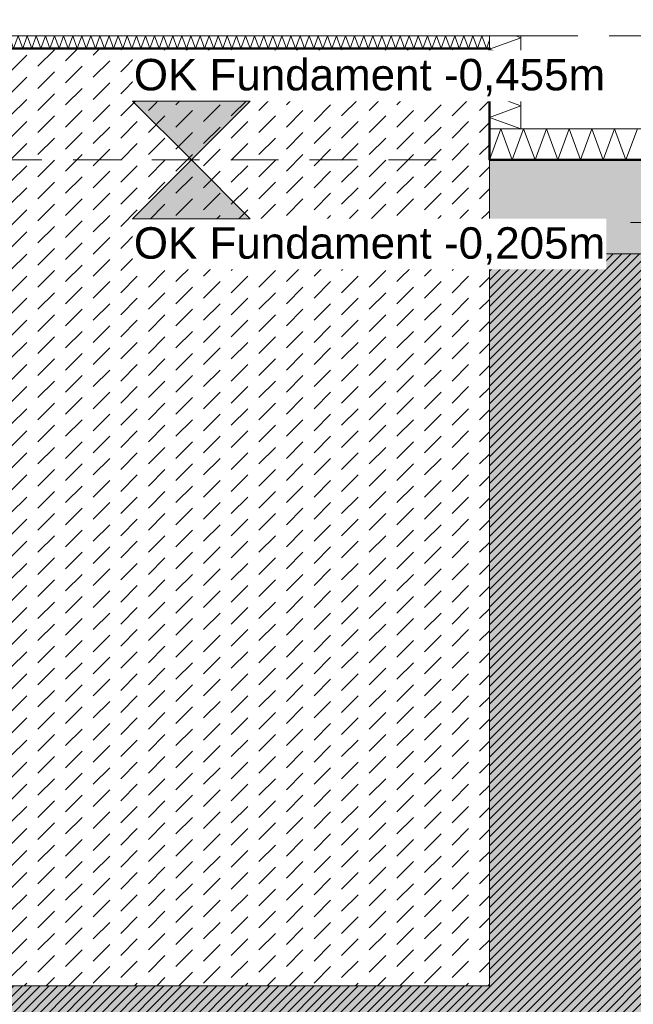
# Model space of a CAD drawing. Header units: metres. Extents: x -273 to 6, y -183 to 13.
# Tile 105 of 256: x -137.33 to -135.36, y -2.95 to 0.2. Entities that reach past the tile are written whole.
import ezdxf

# ---------------------------------------------------------------- set-up
doc = ezdxf.new("R2010")
doc.units = ezdxf.units.M
doc.header["$LTSCALE"] = 0.05
doc.header["$PDMODE"] = 1
doc.header["$PDSIZE"] = -2
for name, pattern in [('ISO-02 Strichlinie', [3.81, 3.048, -0.762]), ('Linienart-53', [5.291531, 3.175, -1.058062, 0.352704, -0.705764]), ('Linienart-Gestrichelt mit Abstand', [6, 4, -2])]:
    doc.linetypes.add(name, pattern=pattern)
doc.layers.get('0').update_dxf_attribs({"lineweight": 25})
for name, color, linetype, lineweight, true_color in [('00 -Bauelemente -Beton unbewehrt', 7, 'Continuous', 9, 0xf7e06e), ('00 -Bauelemente -Dämmung innen', 7, 'Continuous', 9, 0xff7fe6), ('30 -32 Gründung- 2 Flachgründungen u. Bodenplatten', 7, 'Continuous', 9, 0xff6633), ('30 -32 Gründung-4 Frostschürze', 7, 'Continuous', 9, 0x66aaff), ('70 -72 Beschriftung- 1 Beschriftung allgemein', 7, 'Continuous', 9, 0xff6633), ('70 -76 Bemaßung- 2 Allgemein', 7, 'Continuous', 5, 0x6666cc)]:
    doc.layers.add(name, color=color, linetype=linetype, lineweight=lineweight, true_color=true_color)
for name, color, linetype, lineweight in [('30 -35 Decken- 2 Beläge- Dämmung', 7, 'Continuous', 9), ('70 -71 Achsen- 1 Gebäudeachsen', 7, 'Linienart-53', 18), ('Keine', 7, 'Continuous', 9)]:
    doc.layers.add(name, color=color, linetype=linetype, lineweight=lineweight)
doc.styles.add('Arial', font='arial.ttf')
doc.dimstyles.new('k+k_klein', dxfattribs={"dimtxt": 0.100689, "dimasz": 0.05302, "dimexe": 0.05, "dimexo": 0.15, "dimgap": 0.005, "dimtad": 1, "dimdec": 3, "dimtxsty": 'Arial', "dimblk": 'VW_SLASH-2', "dimblk1": 'VW_SLASH-2', "dimblk2": 'VW_SLASH-2', "dimcen": 0, "dimdle": 0.025, "dimadec": 3, "dimazin": 0, "dimtfac": 0.75, "dimtdec": 3, "dimtix": 1, "dimtmove": 0, "dimatfit": 0, "dimldrblk": 'VW_FILLEDARROW', "dimfxl": 0.1, "dimfxlon": 1, "dimfrac": 2, "dimtolj": 1, "dimarcsym": 0})

# ---------------------------------------------------------------- blocks, each defined once
blk = doc.blocks.new('_Achsen (3D)')
at = {"layer": '70 -71 Achsen- 1 Gebäudeachsen', "transparency": 33554687}
blk.add_line((-179.668, -0.447), (3.826, -0.447), dxfattribs=at)
blk = doc.blocks.new('Gruppe-154')
at = {"color": 255, "linetype": 'Continuous', "lineweight": 5}
blk.add_wipeout([(-135.821, -0.247), (-131.421, -0.247), (-131.421, -0.147), (-135.821, -0.147)], dxfattribs=at).dxf.layer = '00 -Bauelemente -Dämmung innen'
blk = doc.blocks.new('Gruppe-155')
at = {"layer": '00 -Bauelemente -Dämmung innen', "color": 7, "transparency": 33554687, "flags": 128}
blk.add_lwpolyline([(-135.821, -0.247), (-135.7846, -0.147), (-135.7482, -0.247), (-135.7118, -0.147), (-135.6754, -0.247), (-135.639, -0.147), (-135.6026, -0.247), (-135.5662, -0.147), (-135.5298, -0.247), (-135.4934, -0.147), (-135.457, -0.247), (-135.4206, -0.147), (-135.3842, -0.247), (-135.3478, -0.147)], dxfattribs=at)
blk = doc.blocks.new('Gruppe-156')
at = {"layer": '00 -Bauelemente -Dämmung innen', "color": 7, "linetype": 'Continuous', "lineweight": 9, "transparency": 33554687}
blk.add_line((-135.821, -0.147), (-135.821, -0.247), dxfattribs=at)
blk = doc.blocks.new('Gruppe-158')
at = {"color": 7, "transparency": 33554687}
blk.add_blockref('Gruppe-156', (0, 0), dxfattribs=at)
blk = doc.blocks.new('Gruppe-159')
at = {"layer": '00 -Bauelemente -Dämmung innen', "color": 7, "linetype": 'Continuous', "lineweight": 9, "transparency": 33554687}
blk.add_line((-131.421, -0.147), (-135.821, -0.147), dxfattribs=at)
blk = doc.blocks.new('Gruppe-160')
at = {"layer": '00 -Bauelemente -Dämmung innen', "color": 7, "linetype": 'Continuous', "lineweight": 9, "transparency": 33554687}
blk.add_line((-135.821, -0.247), (-131.421, -0.247), dxfattribs=at)
blk = doc.blocks.new('Gruppe-161')
at = {"color": 7, "transparency": 33554687}
for name in ['Gruppe-159', 'Gruppe-160']:
    blk.add_blockref(name, (0, 0), dxfattribs=at)
blk = doc.blocks.new('Gruppe-162')
at = {"layer": '00 -Bauelemente -Dämmung innen', "color": 7}
blk.add_blockref('Gruppe-154', (0, 0), dxfattribs=at)
at = {"color": 7, "transparency": 33554687}
for name in ['Gruppe-158', 'Gruppe-161']:
    blk.add_blockref(name, (0, 0), dxfattribs=at)
at = {"layer": '00 -Bauelemente -Dämmung innen', "color": 7, "transparency": 33554687}
blk.add_blockref('Gruppe-155', (0, 0), dxfattribs=at)
blk = doc.blocks.new('Gruppe-163')
at = {"layer": '00 -Bauelemente -Dämmung innen', "color": 7, "transparency": 33554687}
blk.add_blockref('Gruppe-162', (0, 0), dxfattribs=at)
at = {"layer": '00 -Bauelemente -Dämmung innen', "color": 0, "flags": 1}
for tag in ['prm0_value', 'prm1_value', 'prm2_value', 'prm3_value', 'prm4_value', 'prm5_value', 'prm6_value', 'IFC_UUID', 'instanceID', 'prm0_name', 'prm0_type', 'prm1_name', 'prm1_type', 'prm2_name', 'prm2_type', 'prm3_name', 'prm3_type', 'prm4_name', 'prm4_type', 'prm5_name', 'prm5_type', 'prm6_name', 'prm6_type']:
    blk.add_attdef(tag, (-135.821, -0.247), '', height=0.00018, dxfattribs=at)
blk = doc.blocks.new('Gruppe-814')
at = {"color": 255, "linetype": 'Continuous', "lineweight": 5}
blk.add_wipeout([(-139.121, 0.1099), (-135.821, 0.1099), (-135.821, 0.1499), (-139.121, 0.1499)], dxfattribs=at).dxf.layer = '00 -Bauelemente -Dämmung innen'
blk = doc.blocks.new('Gruppe-815')
at = {"layer": '00 -Bauelemente -Dämmung innen', "color": 7, "transparency": 33554687, "flags": 128}
blk.add_lwpolyline([(-139.121, 0.1099), (-139.1064, 0.1499), (-139.0919, 0.1099), (-139.0773, 0.1499), (-139.0628, 0.1099), (-139.0482, 0.1499), (-139.0336, 0.1099), (-139.0191, 0.1499), (-139.0045, 0.1099), (-138.99, 0.1499), (-138.9754, 0.1099), (-138.9609, 0.1499), (-138.9463, 0.1099), (-138.9317, 0.1499), (-138.9172, 0.1099), (-138.9026, 0.1499), (-138.8881, 0.1099), (-138.8735, 0.1499), (-138.8589, 0.1099), (-138.8444, 0.1499), (-138.8298, 0.1099), (-138.8153, 0.1499), (-138.8007, 0.1099), (-138.7861, 0.1499), (-138.7716, 0.1099), (-138.757, 0.1499), (-138.7425, 0.1099), (-138.7279, 0.1499), (-138.7134, 0.1099), (-138.6988, 0.1499), (-138.6842, 0.1099), (-138.6697, 0.1499), (-138.6551, 0.1099), (-138.6406, 0.1499), (-138.626, 0.1099), (-138.6114, 0.1499), (-138.5969, 0.1099), (-138.5823, 0.1499), (-138.5678, 0.1099), (-138.5532, 0.1499), (-138.5386, 0.1099), (-138.5241, 0.1499), (-138.5095, 0.1099), (-138.495, 0.1499), (-138.4804, 0.1099), (-138.4659, 0.1499), (-138.4513, 0.1099), (-138.4367, 0.1499), (-138.4222, 0.1099), (-138.4076, 0.1499), (-138.3931, 0.1099), (-138.3785, 0.1499), (-138.3639, 0.1099), (-138.3494, 0.1499), (-138.3348, 0.1099), (-138.3203, 0.1499), (-138.3057, 0.1099), (-138.2911, 0.1499), (-138.2766, 0.1099), (-138.262, 0.1499), (-138.2475, 0.1099), (-138.2329, 0.1499), (-138.2184, 0.1099), (-138.2038, 0.1499), (-138.1892, 0.1099), (-138.1747, 0.1499), (-138.1601, 0.1099), (-138.1456, 0.1499), (-138.131, 0.1099), (-138.1164, 0.1499), (-138.1019, 0.1099), (-138.0873, 0.1499), (-138.0728, 0.1099), (-138.0582, 0.1499), (-138.0436, 0.1099), (-138.0291, 0.1499), (-138.0145, 0.1099), (-138, 0.1499), (-137.9854, 0.1099), (-137.9709, 0.1499), (-137.9563, 0.1099), (-137.9417, 0.1499), (-137.9272, 0.1099), (-137.9126, 0.1499), (-137.8981, 0.1099), (-137.8835, 0.1499), (-137.8689, 0.1099), (-137.8544, 0.1499), (-137.8398, 0.1099), (-137.8253, 0.1499), (-137.8107, 0.1099), (-137.7961, 0.1499), (-137.7816, 0.1099), (-137.767, 0.1499), (-137.7525, 0.1099), (-137.7379, 0.1499), (-137.7234, 0.1099), (-137.7088, 0.1499), (-137.6942, 0.1099), (-137.6797, 0.1499), (-137.6651, 0.1099), (-137.6506, 0.1499), (-137.636, 0.1099), (-137.6214, 0.1499), (-137.6069, 0.1099), (-137.5923, 0.1499), (-137.5778, 0.1099), (-137.5632, 0.1499), (-137.5486, 0.1099), (-137.5341, 0.1499), (-137.5195, 0.1099), (-137.505, 0.1499), (-137.4904, 0.1099), (-137.4759, 0.1499), (-137.4613, 0.1099), (-137.4467, 0.1499), (-137.4322, 0.1099), (-137.4176, 0.1499), (-137.4031, 0.1099), (-137.3885, 0.1499), (-137.3739, 0.1099), (-137.3594, 0.1499), (-137.3448, 0.1099), (-137.3303, 0.1499), (-137.3157, 0.1099), (-137.3011, 0.1499), (-137.2866, 0.1099), (-137.272, 0.1499), (-137.2575, 0.1099), (-137.2429, 0.1499), (-137.2284, 0.1099), (-137.2138, 0.1499), (-137.1992, 0.1099), (-137.1847, 0.1499), (-137.1701, 0.1099), (-137.1556, 0.1499), (-137.141, 0.1099), (-137.1264, 0.1499), (-137.1119, 0.1099), (-137.0973, 0.1499), (-137.0828, 0.1099), (-137.0682, 0.1499), (-137.0536, 0.1099), (-137.0391, 0.1499), (-137.0245, 0.1099), (-137.01, 0.1499), (-136.9954, 0.1099), (-136.9809, 0.1499), (-136.9663, 0.1099), (-136.9517, 0.1499), (-136.9372, 0.1099), (-136.9226, 0.1499), (-136.9081, 0.1099), (-136.8935, 0.1499), (-136.8789, 0.1099), (-136.8644, 0.1499), (-136.8498, 0.1099), (-136.8353, 0.1499), (-136.8207, 0.1099), (-136.8061, 0.1499), (-136.7916, 0.1099), (-136.777, 0.1499), (-136.7625, 0.1099), (-136.7479, 0.1499), (-136.7334, 0.1099), (-136.7188, 0.1499), (-136.7042, 0.1099), (-136.6897, 0.1499), (-136.6751, 0.1099), (-136.6606, 0.1499), (-136.646, 0.1099), (-136.6314, 0.1499), (-136.6169, 0.1099), (-136.6023, 0.1499), (-136.5878, 0.1099), (-136.5732, 0.1499), (-136.5586, 0.1099), (-136.5441, 0.1499), (-136.5295, 0.1099), (-136.515, 0.1499), (-136.5004, 0.1099), (-136.4859, 0.1499), (-136.4713, 0.1099), (-136.4567, 0.1499), (-136.4422, 0.1099), (-136.4276, 0.1499), (-136.4131, 0.1099), (-136.3985, 0.1499), (-136.3839, 0.1099), (-136.3694, 0.1499), (-136.3548, 0.1099), (-136.3403, 0.1499), (-136.3257, 0.1099), (-136.3111, 0.1499), (-136.2966, 0.1099), (-136.282, 0.1499), (-136.2675, 0.1099), (-136.2529, 0.1499), (-136.2384, 0.1099), (-136.2238, 0.1499), (-136.2092, 0.1099), (-136.1947, 0.1499), (-136.1801, 0.1099), (-136.1656, 0.1499), (-136.151, 0.1099), (-136.1364, 0.1499), (-136.1219, 0.1099), (-136.1073, 0.1499), (-136.0928, 0.1099), (-136.0782, 0.1499), (-136.0636, 0.1099), (-136.0491, 0.1499), (-136.0345, 0.1099), (-136.02, 0.1499), (-136.0054, 0.1099), (-135.9909, 0.1499), (-135.9763, 0.1099), (-135.9617, 0.1499), (-135.9472, 0.1099), (-135.9326, 0.1499), (-135.9181, 0.1099), (-135.9035, 0.1499), (-135.8889, 0.1099), (-135.8744, 0.1499), (-135.8598, 0.1099), (-135.8453, 0.1499), (-135.8307, 0.1099), (-135.821, 0.1366)], dxfattribs=at)
blk = doc.blocks.new('Gruppe-816')
at = {"layer": '00 -Bauelemente -Dämmung innen', "color": 7, "linetype": 'Continuous', "lineweight": 9, "transparency": 33554687}
blk.add_line((-139.121, 0.1499), (-139.121, 0.1099), dxfattribs=at)
blk = doc.blocks.new('Gruppe-817')
at = {"layer": '00 -Bauelemente -Dämmung innen', "color": 7, "linetype": 'Continuous', "lineweight": 9, "transparency": 33554687}
blk.add_line((-135.821, 0.1099), (-135.821, 0.1499), dxfattribs=at)
blk = doc.blocks.new('Gruppe-818')
at = {"color": 7, "transparency": 33554687}
for name in ['Gruppe-816', 'Gruppe-817']:
    blk.add_blockref(name, (0, 0), dxfattribs=at)
blk = doc.blocks.new('Gruppe-819')
at = {"layer": '00 -Bauelemente -Dämmung innen', "color": 7, "linetype": 'Continuous', "lineweight": 9, "transparency": 33554687}
blk.add_line((-135.821, 0.1499), (-139.121, 0.1499), dxfattribs=at)
blk = doc.blocks.new('Gruppe-820')
at = {"layer": '00 -Bauelemente -Dämmung innen', "color": 7, "linetype": 'Continuous', "lineweight": 9, "transparency": 33554687}
blk.add_line((-139.121, 0.1099), (-135.821, 0.1099), dxfattribs=at)
blk = doc.blocks.new('Gruppe-821')
at = {"color": 7, "transparency": 33554687}
for name in ['Gruppe-819', 'Gruppe-820']:
    blk.add_blockref(name, (0, 0), dxfattribs=at)
blk = doc.blocks.new('Gruppe-822')
at = {"layer": '00 -Bauelemente -Dämmung innen', "color": 7}
blk.add_blockref('Gruppe-814', (0, 0), dxfattribs=at)
at = {"color": 7, "transparency": 33554687}
for name in ['Gruppe-818', 'Gruppe-821']:
    blk.add_blockref(name, (0, 0), dxfattribs=at)
at = {"layer": '00 -Bauelemente -Dämmung innen', "color": 7, "transparency": 33554687}
blk.add_blockref('Gruppe-815', (0, 0), dxfattribs=at)
blk = doc.blocks.new('Gruppe-823')
at = {"layer": '00 -Bauelemente -Dämmung innen', "color": 7, "transparency": 33554687}
blk.add_blockref('Gruppe-822', (0, 0), dxfattribs=at)
at = {"layer": '00 -Bauelemente -Dämmung innen', "color": 0, "flags": 1}
for tag in ['IFC_UUID', 'instanceID', 'prm0_name', 'prm0_type', 'prm0_value', 'prm1_name', 'prm1_type', 'prm1_value', 'prm2_name', 'prm2_type', 'prm2_value', 'prm3_name', 'prm3_type', 'prm3_value', 'prm4_name', 'prm4_type', 'prm4_value', 'prm5_name', 'prm5_type', 'prm5_value', 'prm6_name', 'prm6_type', 'prm6_value']:
    blk.add_attdef(tag, (-139.121, 0.1099), '', height=0.00018, dxfattribs=at)
blk = doc.blocks.new('Gruppe-824')
at = {"color": 255, "linetype": 'Continuous', "lineweight": 5}
blk.add_wipeout([(-135.721, -0.147), (-135.721, 0.1499), (-135.821, 0.1499), (-135.821, -0.147)], dxfattribs=at).dxf.layer = '00 -Bauelemente -Dämmung innen'
blk = doc.blocks.new('Gruppe-825')
at = {"layer": '00 -Bauelemente -Dämmung innen', "color": 7, "transparency": 33554687, "flags": 128}
blk.add_lwpolyline([(-135.721, -0.147), (-135.821, -0.1106), (-135.721, -0.0742), (-135.821, -0.0379), (-135.721, -0.0015), (-135.821, 0.0349), (-135.721, 0.0713), (-135.821, 0.1077), (-135.721, 0.1441), (-135.7368, 0.1499)], dxfattribs=at)
blk = doc.blocks.new('Gruppe-826')
at = {"layer": '00 -Bauelemente -Dämmung innen', "color": 7, "linetype": 'Continuous', "lineweight": 9, "transparency": 33554687}
blk.add_line((-135.821, -0.147), (-135.721, -0.147), dxfattribs=at)
blk = doc.blocks.new('Gruppe-827')
at = {"layer": '00 -Bauelemente -Dämmung innen', "color": 7, "linetype": 'Continuous', "lineweight": 9, "transparency": 33554687}
blk.add_line((-135.721, 0.1499), (-135.821, 0.1499), dxfattribs=at)
blk = doc.blocks.new('Gruppe-828')
at = {"color": 7, "transparency": 33554687}
for name in ['Gruppe-827', 'Gruppe-826']:
    blk.add_blockref(name, (0, 0), dxfattribs=at)
blk = doc.blocks.new('Gruppe-829')
at = {"layer": '00 -Bauelemente -Dämmung innen', "color": 7, "linetype": 'Continuous', "lineweight": 9, "transparency": 33554687}
blk.add_line((-135.821, 0.1499), (-135.821, -0.147), dxfattribs=at)
blk = doc.blocks.new('Gruppe-830')
at = {"layer": '00 -Bauelemente -Dämmung innen', "color": 7, "linetype": 'Continuous', "lineweight": 9, "transparency": 33554687}
blk.add_line((-135.721, -0.147), (-135.721, 0.1499), dxfattribs=at)
blk = doc.blocks.new('Gruppe-831')
at = {"color": 7, "transparency": 33554687}
for name in ['Gruppe-829', 'Gruppe-830']:
    blk.add_blockref(name, (0, 0), dxfattribs=at)
blk = doc.blocks.new('Gruppe-832')
at = {"layer": '00 -Bauelemente -Dämmung innen', "color": 7}
blk.add_blockref('Gruppe-824', (0, 0), dxfattribs=at)
at = {"color": 7, "transparency": 33554687}
for name in ['Gruppe-828', 'Gruppe-831']:
    blk.add_blockref(name, (0, 0), dxfattribs=at)
at = {"layer": '00 -Bauelemente -Dämmung innen', "color": 7, "transparency": 33554687}
blk.add_blockref('Gruppe-825', (0, 0), dxfattribs=at)
blk = doc.blocks.new('Gruppe-833')
at = {"layer": '00 -Bauelemente -Dämmung innen', "color": 7, "transparency": 33554687}
blk.add_blockref('Gruppe-832', (0, 0), dxfattribs=at)
at = {"layer": '00 -Bauelemente -Dämmung innen', "color": 0, "flags": 1}
for tag in ['prm0_value', 'prm1_value', 'prm2_value', 'prm3_value', 'prm4_value', 'prm5_value', 'prm6_value', 'IFC_UUID', 'instanceID', 'prm0_name', 'prm0_type', 'prm1_name', 'prm1_type', 'prm2_name', 'prm2_type', 'prm3_name', 'prm3_type', 'prm4_name', 'prm4_type', 'prm5_name', 'prm5_type', 'prm6_name', 'prm6_type']:
    blk.add_attdef(tag, (-135.821, -0.147), '', height=0.00018, dxfattribs=at)
blk = doc.blocks.new('Gruppe-2129')
at = {"layer": '30 -32 Gründung- 2 Flachgründungen u. Bodenplatten', "flags": 128}
blk.add_lwpolyline([(-139.021, 0.1099), (-135.821, 0.1099), (-135.821, -2.8901), (-139.021, -2.8901)], close=True, dxfattribs=at)
at = {"color": 255}
for points in [[(-138.721, -0.2524), (-137.7926, -0.2524), (-137.7926, -0.0901), (-138.721, -0.0901)], [(-138.721, -0.8204), (-137.4749, -0.8204), (-137.4749, -0.3335), (-138.721, -0.3335)]]:
    blk.add_wipeout(points, dxfattribs=at).dxf.layer = '70 -72 Beschriftung- 1 Beschriftung allgemein'
at = {"layer": '70 -72 Beschriftung- 1 Beschriftung allgemein', "char_height": 0.100689, "attachment_point": 1, "line_spacing_factor": 0.970891, "style": 'Arial'}
for s, insert in [('EF 3,00/3,20m', (-138.721, -0.1171)), ('OK innen=-0,205m\\POK außen=-0,455m\\PUK=-1,455m', (-138.721, -0.3605))]:
    blk.add_mtext(s, dxfattribs=dict(at, insert=insert))
blk = doc.blocks.new('_FU_2D LP5 (2D)')
at = {"color": 255}
blk.add_wipeout([(-139.02099996, 0.10989813), (-135.82099996, 0.10989813), (-135.82099996, -2.89010187), (-139.02099996, -2.89010187)], dxfattribs=at).dxf.layer = '00 -Bauelemente -Beton unbewehrt'
at = {"layer": '00 -Bauelemente -Beton unbewehrt', "linetype": 'Continuous', "lineweight": 9}
h = blk.add_hatch(dxfattribs=at)
h.set_pattern_fill('Unbew_ Beton1 1mm SRF', style=0, pattern_type=2)
h.set_pattern_definition([(45, (0, 0), (0.088388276, 0.01767774), [0.075, -0.05])])
h.paths.add_polyline_path([(-139.02099996, 0.10989813), (-135.82099996, 0.10989813), (-135.82099996, -2.89010187), (-139.02099996, -2.89010187)])
at = {"layer": '30 -35 Decken- 2 Beläge- Dämmung', "linetype": 'Continuous', "lineweight": 18, "true_color": 0xd9d9d9}
h = blk.add_hatch(dxfattribs=at)
h.set_pattern_fill('Schraffur grau', color=254, style=0, pattern_type=2)
h.set_pattern_definition([(45, (-131.188402, -6.746944), (0.014142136, -0.014142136), [])])
h.paths.add_polyline_path([(-149.17086327, -2.24704198), (-150.87086327, -2.24704198), (-150.87086327, -0.54704198), (-151.02099996, -0.54704198), (-151.02099996, -2.89011624), (-154.22099996, -2.89011624), (-154.22099996, -0.54704198), (-159.62099996, -0.54704198), (-159.62099996, -5.54704198), (-119.72099996, -5.54704198), (-119.72099996, -10.21204198), (-100.02099996, -10.21204198), (-100.02099996, -7.44704198), (-101.74599996, -7.44704198), (-101.74599996, -5.21204198), (-114.72099996, -5.21204198), (-114.72099996, -2.89009828), (-116.22099996, -2.89009828), (-116.22099996, -0.54704198), (-120.62099996, -0.54704198), (-120.62099996, -2.89010187), (-123.82099996, -2.89010187), (-123.82099996, -0.54704198), (-128.22099996, -0.54704198), (-128.22099996, -2.89010187), (-131.42099996, -2.89010187), (-131.42099996, -0.54704198), (-135.82099996, -0.54704198), (-135.82099996, -2.89010187), (-139.02099996, -2.89010187), (-139.02099996, -0.54704198), (-143.42099996, -0.54704198), (-143.42099996, -2.89011265), (-146.62099996, -2.89011265), (-146.62099996, -0.54704198), (-149.17086327, -0.54704198)])
h.paths.add_polyline_path([(-105.92099996, -8.27204198), (-108.12099996, -8.27204198), (-108.12099996, -6.07204198), (-105.92099996, -6.07204198)])
h.paths.add_polyline_path([(-113.52099996, -8.27204198), (-115.72099996, -8.27204198), (-115.72099996, -6.07204198), (-113.52099996, -6.07204198)])
at = {"layer": 'Keine', "linetype": 'Continuous', "lineweight": 0, "transparency": 33554511}
h = blk.add_hatch(color=43, dxfattribs=at)
h.paths.add_polyline_path([(-131.42099996, -0.54704198), (-135.82099996, -0.54704198), (-135.82099996, -2.89010187), (-139.02099996, -2.89010187), (-139.02099996, -0.54704198), (-143.42099996, -0.54704198), (-143.42099996, -2.89011265), (-146.62099996, -2.89011265), (-146.62099996, -0.54704198), (-149.17086327, -0.54704198), (-149.17086327, -2.24704198), (-151.02099996, -2.24704198), (-151.02099996, -2.89011624), (-154.22099996, -2.89011624), (-154.22099996, -0.54704198), (-159.62099996, -0.54704198), (-159.62099996, -9.29704198), (-161.89599996, -9.29704198), (-161.89599996, -8.97204198), (-164.29599996, -8.97204198), (-164.29599996, -8.89704198), (-167.04599996, -8.89704198), (-167.04599996, -9.47204198), (-168.59599996, -9.47204198), (-168.59599996, -8.79704198), (-174.32099996, -8.79704198), (-174.32099996, -9.79704198), (-175.32099996, -9.79704198), (-175.32099996, -11.09704198), (-160.82099996, -11.09704198), (-160.82099996, -10.94704198), (-100.02099996, -10.94704198), (-100.02099996, -7.44704198), (-101.74599996, -7.44704198), (-101.74599996, -5.21204198), (-114.72099996, -5.21204198), (-114.72099996, -2.89009828), (-116.22099996, -2.89009828), (-116.22099996, -0.54704198), (-120.62099996, -0.54704198), (-120.62099996, -2.89010187), (-123.82099996, -2.89010187), (-123.82099996, -0.54704198), (-128.22099996, -0.54704198), (-128.22099996, -2.89010187), (-131.42099996, -2.89010187)])
h.paths.add_polyline_path([(-153.72099996, -6.07204198), (-151.52099996, -6.07204198), (-151.52099996, -8.27204198), (-153.72099996, -8.27204198)])
h.paths.add_polyline_path([(-143.92099996, -8.27204198), (-146.12099996, -8.27204198), (-146.12099996, -6.07204198), (-143.92099996, -6.07204198)])
h.paths.add_polyline_path([(-128.72099996, -8.27204198), (-130.92099996, -8.27204198), (-130.92099996, -6.07204198), (-128.72099996, -6.07204198)])
h.paths.add_polyline_path([(-113.52099996, -8.27204198), (-115.72099996, -8.27204198), (-115.72099996, -6.07204198), (-113.52099996, -6.07204198)])
h.paths.add_polyline_path([(-108.12099996, -6.07204198), (-105.92099996, -6.07204198), (-105.92099996, -8.27204198), (-108.12099996, -8.27204198)])
h.paths.add_polyline_path([(-123.32099996, -6.07204198), (-121.12099996, -6.07204198), (-121.12099996, -8.27204198), (-123.32099996, -8.27204198)])
h.paths.add_polyline_path([(-138.52099996, -6.07204198), (-136.32099996, -6.07204198), (-136.32099996, -8.27204198), (-138.52099996, -8.27204198)])
at = {"layer": '00 -Bauelemente -Beton unbewehrt', "flags": 128}
blk.add_lwpolyline([(-139.02099996, 0.10989813), (-135.82099996, 0.10989813), (-135.82099996, -2.89010187), (-139.02099996, -2.89010187)], close=True, dxfattribs=at)
at = {"layer": '30 -35 Decken- 2 Beläge- Dämmung', "flags": 128}
blk.add_lwpolyline([(-131.42099996, -0.54704198), (-135.82099996, -0.54704198), (-135.82099996, -2.89010187), (-139.02099996, -2.89010187), (-139.02099996, -0.54704198), (-143.42099996, -0.54704198), (-143.42099996, -2.89011265), (-146.62099996, -2.89011265), (-146.62099996, -0.54704198), (-149.17086327, -0.54704198), (-149.17086327, -2.24704198), (-150.87086327, -2.24704198), (-150.87086327, -0.54704198), (-151.02099996, -0.54704198), (-151.02099996, -2.89011624), (-154.22099996, -2.89011624), (-154.22099996, -0.54704198), (-159.62099996, -0.54704198), (-159.62099996, -5.54704198), (-119.72099996, -5.54704198)], dxfattribs=at)
at = {"layer": 'Keine', "flags": 128}
blk.add_lwpolyline([(-131.42099996, -0.54704198), (-135.82099996, -0.54704198), (-135.82099996, -2.89010187), (-139.02099996, -2.89010187), (-139.02099996, -0.54704198), (-143.42099996, -0.54704198), (-143.42099996, -2.89011265), (-146.62099996, -2.89011265), (-146.62099996, -0.54704198), (-149.17086327, -0.54704198), (-149.17086327, -2.24704198), (-151.02099996, -2.24704198), (-151.02099996, -2.89011624), (-154.22099996, -2.89011624), (-154.22099996, -0.54704198), (-159.62099996, -0.54704198)], dxfattribs=at)
at = {"layer": '00 -Bauelemente -Dämmung innen', "color": 7}
for name in ['Gruppe-823', 'Gruppe-163']:
    blk.add_blockref(name, (0, 0), dxfattribs=at)
blk.add_blockref('Gruppe-833', (0, 0), dxfattribs=at)
at = {"layer": 'Keine', "color": 1, "linetype": 'Linienart-Gestrichelt mit Abstand', "lineweight": 9, "true_color": 0xff0000, "flags": 128}
blk.add_lwpolyline([(6.03999377, -134.70913897), (4.10766281, -139.37286792), (2.43021044, -143.26963359), (0.229042, -148.18933714), (-1.94395765, -152.85045285), (-2.56993827, -154.15978267), (-4.36668217, -157.84024419, -0.1218666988), (-4.98756345, -158.57331042), (-24.20773646, -172.45584859, 0.2343426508), (-30.81423496, -181.88107792), (-30.81423496, -181.88107792, -0.1382747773), (-50.04185585, -181.32068598), (-50.04185585, -181.32068598), (-63.53399243, -176.93721776), (-98.52806435, -165.50668377), (-148.4236418, -149.2972654), (-209.68205216, -128.62056047), (-249.49758002, -116.74073979), (-271.8563458, -111.07977166), (-272.63374696, -110.30237051), (-272.63374694, -44.20319881), (-268.39909651, 0.15100107), (-267.46628238, 0.15012673), (-197.75478142, 0.14986172), (5.97600004, 0.14995802), (6.00607638, -63.16005056)], format="xyb", close=True, dxfattribs=at)
at = {"layer": '30 -32 Gründung- 2 Flachgründungen u. Bodenplatten', "color": 7}
blk.add_blockref('Gruppe-2129', (0, 0), dxfattribs=at)
at = {"layer": '30 -32 Gründung-4 Frostschürze', "linetype": 'Continuous', "lineweight": 0, "transparency": 33554534}
blk.add_hatch(color=161, dxfattribs=at).paths.add_polyline_path([(-135.82099996, -0.24704198), (-131.42099996, -0.24704198), (-131.42099996, -0.54704198), (-135.82099996, -0.54704198)])
at = {"layer": '30 -32 Gründung- 2 Flachgründungen u. Bodenplatten', "linetype": 'ISO-02 Strichlinie'}
blk.add_line((-138.92099996, -0.24704198), (-135.92099996, -0.24704198), dxfattribs=at)
at = {"layer": '30 -32 Gründung-4 Frostschürze', "flags": 128}
blk.add_lwpolyline([(-135.82099996, -0.24704198), (-131.42099996, -0.24704198), (-131.42099996, -0.54704198), (-135.82099996, -0.54704198)], close=True, dxfattribs=at)
at = {"layer": '70 -72 Beschriftung- 1 Beschriftung allgemein', "color": 103, "lineweight": 50, "true_color": 0x66cc7f, "flags": 128}
blk.add_lwpolyline([(-131.42099996, -0.24704198), (-135.82099996, -0.24704198), (-135.82099996, 0.10989813), (-139.02099996, 0.10989813), (-139.02099996, -0.24704198), (-143.42099996, -0.24704198), (-143.42099996, 0.10988735), (-146.62099996, 0.10988735), (-146.62099996, -0.24704198), (-151.02086327, -0.24704198), (-151.02099996, 0.10988376), (-154.22099996, 0.10988376), (-154.22099996, -0.24704198), (-159.62099996, -0.24704198)], dxfattribs=at)
blk = doc.blocks.new('VW_SLASH-2')
at = {"color": 0, "linetype": 'ByBlock', "lineweight": -2, "transparency": 16777216}
blk.add_line((0.472, 0), (-1, 0), dxfattribs=at)
at = {"color": 0, "lineweight": 5, "transparency": 16777216, "flags": 128}
blk.add_lwpolyline([(0.5, 0.5), (-0.5, -0.5)], dxfattribs=at)
blk = doc.blocks.new('*D2984')
at = {"layer": '70 -76 Bemaßung- 2 Allgemein', "color": 0, "lineweight": -2}
for p, q in [((-137.421, 1.8), (-137.421, 1.95)), ((-135.821, 1.8), (-135.821, 1.95)), ((-135.874, 1.9), (-137.368, 1.9))]:
    blk.add_line(p, q, dxfattribs=at)
at = {"layer": 'Defpoints', "color": 0}
for p in [(-137.421, 1.9), (-137.421, 0.153), (-135.821, -2.8901)]:
    blk.add_point(p, dxfattribs=at)
at = {"layer": '70 -76 Bemaßung- 2 Allgemein', "color": 0, "lineweight": -2, "xscale": 0.05302001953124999, "yscale": 0.05302001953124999, "zscale": 0.05302001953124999, "rotation": 180}
blk.add_blockref('VW_SLASH-2', (-137.421, 1.9), dxfattribs=at)
at = {"layer": '70 -76 Bemaßung- 2 Allgemein', "color": 0, "lineweight": -2, "xscale": 0.05302001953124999, "yscale": 0.05302001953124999, "zscale": 0.05302001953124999}
blk.add_blockref('VW_SLASH-2', (-135.821, 1.9), dxfattribs=at)
at = {"layer": '70 -76 Bemaßung- 2 Allgemein', "color": 0, "insert": (-136.621, 1.9654), "char_height": 0.10069, "attachment_point": 5, "style": 'Arial'}
blk.add_mtext('\\A1;1,60', dxfattribs=at)
blk = doc.blocks.new('VW_FILLEDARROW')
at = {"linetype": 'Continuous', "lineweight": 0, "transparency": 16777216}
blk.add_hatch(color=0, dxfattribs=at).paths.add_polyline_path([(-2.829, 0.758), (0, 0), (-2.829, -0.758)])
at = {"color": 0, "lineweight": 5, "transparency": 16777216, "flags": 128}
blk.add_lwpolyline([(-2.829, 0.758), (0, 0), (-2.829, -0.758)], close=True, dxfattribs=at)
blk = doc.blocks.new('*D2985')
at = {"layer": '70 -76 Bemaßung- 2 Allgemein', "color": 0, "lineweight": -2}
for p, q in [((-135.821, 1.8), (-135.821, 1.95)), ((-131.421, 1.8), (-131.421, 1.95)), ((-131.474, 1.9), (-135.768, 1.9))]:
    blk.add_line(p, q, dxfattribs=at)
at = {"layer": 'Defpoints', "color": 0}
for p in [(-135.821, 1.9), (-135.821, -2.8901), (-131.421, -2.8901)]:
    blk.add_point(p, dxfattribs=at)
at = {"layer": '70 -76 Bemaßung- 2 Allgemein', "color": 0, "lineweight": -2, "xscale": 0.05302001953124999, "yscale": 0.05302001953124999, "zscale": 0.05302001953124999, "rotation": 180}
blk.add_blockref('VW_SLASH-2', (-135.821, 1.9), dxfattribs=at)
at = {"layer": '70 -76 Bemaßung- 2 Allgemein', "color": 0, "lineweight": -2, "xscale": 0.05302001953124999, "yscale": 0.05302001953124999, "zscale": 0.05302001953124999}
blk.add_blockref('VW_SLASH-2', (-131.421, 1.9), dxfattribs=at)
at = {"layer": '70 -76 Bemaßung- 2 Allgemein', "color": 0, "insert": (-133.621, 1.9654), "char_height": 0.10069, "attachment_point": 5, "style": 'Arial'}
blk.add_mtext('\\A1;4,40', dxfattribs=at)
blk = doc.blocks.new('*D3232')
at = {"layer": '70 -76 Bemaßung- 2 Allgemein', "color": 0, "lineweight": -2}
for p, q in [((-137.421, 1.3), (-137.421, 1.45)), ((-135.821, 1.3), (-135.821, 1.45)), ((-135.874, 1.4), (-137.368, 1.4))]:
    blk.add_line(p, q, dxfattribs=at)
at = {"layer": 'Defpoints', "color": 0}
for p in [(-137.421, 1.4), (-137.421, 0.153), (-135.821, -1.1332)]:
    blk.add_point(p, dxfattribs=at)
at = {"layer": '70 -76 Bemaßung- 2 Allgemein', "color": 0, "lineweight": -2, "xscale": 0.05302001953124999, "yscale": 0.05302001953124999, "zscale": 0.05302001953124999}
for p, rotation in [((-137.421, 1.4), 180), ((-135.821, 1.4), 360)]:
    blk.add_blockref('VW_SLASH-2', p, dxfattribs=dict(at, rotation=rotation))
at = {"layer": '70 -76 Bemaßung- 2 Allgemein', "color": 0, "insert": (-136.621, 1.4654), "char_height": 0.10069, "attachment_point": 5, "style": 'Arial'}
blk.add_mtext('\\A1;1,60', dxfattribs=at)
blk = doc.blocks.new('*D3233')
at = {"layer": '70 -76 Bemaßung- 2 Allgemein', "color": 0, "lineweight": -2}
for p, q in [((-135.821, 1.3), (-135.821, 1.45)), ((-135.721, 1.3), (-135.721, 1.45)), ((-135.874, 1.4), (-135.927, 1.4)), ((-135.721, 1.4), (-135.821, 1.4)), ((-135.668, 1.4), (-135.615, 1.4))]:
    blk.add_line(p, q, dxfattribs=at)
at = {"layer": 'Defpoints', "color": 0}
for p in [(-135.821, 1.4), (-135.721, 0.1499), (-135.821, -1.1332)]:
    blk.add_point(p, dxfattribs=at)
at = {"layer": '70 -76 Bemaßung- 2 Allgemein', "color": 0, "lineweight": -2, "xscale": 0.05302001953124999, "yscale": 0.05302001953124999, "zscale": 0.05302001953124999}
blk.add_blockref('VW_SLASH-2', (-135.821, 1.4), dxfattribs=at)
at = {"layer": '70 -76 Bemaßung- 2 Allgemein', "color": 0, "lineweight": -2, "xscale": 0.05302001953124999, "yscale": 0.05302001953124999, "zscale": 0.05302001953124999, "rotation": 180}
blk.add_blockref('VW_SLASH-2', (-135.721, 1.4), dxfattribs=at)
at = {"layer": '70 -76 Bemaßung- 2 Allgemein', "color": 0, "insert": (-135.771, 1.5089), "char_height": 0.10069, "attachment_point": 5, "style": 'Arial'}
blk.add_mtext('\\A1;10', dxfattribs=at)
blk = doc.blocks.new('*D3234')
at = {"layer": '70 -76 Bemaßung- 2 Allgemein', "color": 0, "lineweight": -2}
for p, q in [((-135.721, 1.3), (-135.721, 1.45)), ((-131.521, 1.3), (-131.521, 1.45)), ((-131.574, 1.4), (-135.668, 1.4))]:
    blk.add_line(p, q, dxfattribs=at)
at = {"layer": 'Defpoints', "color": 0}
for p in [(-135.721, 1.4), (-135.721, 0.1499), (-131.521, 0.1499)]:
    blk.add_point(p, dxfattribs=at)
at = {"layer": '70 -76 Bemaßung- 2 Allgemein', "color": 0, "lineweight": -2, "xscale": 0.05302001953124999, "yscale": 0.05302001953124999, "zscale": 0.05302001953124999, "rotation": 180}
blk.add_blockref('VW_SLASH-2', (-135.721, 1.4), dxfattribs=at)
at = {"layer": '70 -76 Bemaßung- 2 Allgemein', "color": 0, "lineweight": -2, "xscale": 0.05302001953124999, "yscale": 0.05302001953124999, "zscale": 0.05302001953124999}
blk.add_blockref('VW_SLASH-2', (-131.521, 1.4), dxfattribs=at)
at = {"layer": '70 -76 Bemaßung- 2 Allgemein', "color": 0, "insert": (-133.621, 1.4654), "char_height": 0.10069, "attachment_point": 5, "style": 'Arial'}
blk.add_mtext('\\A1;4,20', dxfattribs=at)
blk = doc.blocks.new('Gruppe-2914')
at = {"color": 255}
for points in [[(-136.9637, -0.0588), (-135.4471, -0.0588), (-135.4471, 0.1035), (-136.9637, 0.1035)], [(-136.9637, -0.5975), (-135.4471, -0.5975), (-135.4471, -0.4353), (-136.9637, -0.4353)]]:
    blk.add_wipeout(points, dxfattribs=at).dxf.layer = '70 -72 Beschriftung- 1 Beschriftung allgemein'
at = {"layer": '30 -32 Gründung- 2 Flachgründungen u. Bodenplatten', "linetype": 'Continuous', "lineweight": 0, "transparency": 33554687}
for points in [[(-136.9637, -0.0588), (-136.7755, -0.247), (-136.5873, -0.0588)], [(-136.9637, -0.4353), (-136.7755, -0.247), (-136.5873, -0.4353)]]:
    blk.add_hatch(color=7, dxfattribs=at).paths.add_polyline_path(points)
at = {"layer": '30 -32 Gründung- 2 Flachgründungen u. Bodenplatten', "flags": 128}
for points in [[(-136.9637, -0.0588), (-136.7755, -0.247), (-136.5873, -0.0588)], [(-136.9637, -0.4353), (-136.7755, -0.247), (-136.5873, -0.4353)]]:
    blk.add_lwpolyline(points, close=True, dxfattribs=at)
at = {"layer": '70 -72 Beschriftung- 1 Beschriftung allgemein', "char_height": 0.100689, "attachment_point": 2, "line_spacing_factor": 0.970891, "style": 'Arial'}
for s, insert in [('OK Fundament -0,455m', (-136.2054, 0.0764)), ('OK Fundament -0,205m', (-136.2054, -0.4623))]:
    blk.add_mtext(s, dxfattribs=dict(at, insert=insert))
blk = doc.blocks.new('Gruppe-2789')
at = {"layer": '70 -76 Bemaßung- 2 Allgemein'}
for base, p1, p2, text, picture, middle in [((-137.42099996, 1.89995802), (-135.82099996, -2.89010187), (-137.42099996, 0.15295802), '1,60', '*D2984', (-136.62099996, 1.96542156)), ((-135.82099996, 1.89995802), (-131.42099996, -2.89010187), (-135.82099996, -2.89010187), '4,40', '*D2985', (-133.62099996, 1.96542156))]:
    dim = blk.add_linear_dim(base=base, p1=p1, p2=p2, text=text, dimstyle='k+k_klein', override={"dimtxt": 0.100689, "dimgap": 0.005, "dimdec": 8, "dimpost": '<>', "dimtxsty": 'Arial', "dimtmove": 2}, dxfattribs=at)
    dim.commit()
    dim.dimension.update_dxf_attribs({"geometry": picture, "text_midpoint": middle})
blk = doc.blocks.new('Gruppe-2794')
at = {"layer": '70 -76 Bemaßung- 2 Allgemein'}
for base, p1, p2, text, override, picture, middle in [((-135.82099996, 1.39995802), (-135.72099996, 0.14989094), (-135.82099996, -1.13315794), '10', {"dimtxt": 0.100689, "dimgap": 0.005, "dimdec": 8, "dimpost": '<>', "dimtxsty": 'Arial', "dimtix": 0, "dimtmove": 2}, '*D3233', (-135.77099996, 1.50885958)), ((-137.42099996, 1.39995802), (-135.82099996, -1.13315794), (-137.42099996, 0.15295802), '1,60', {"dimtxt": 0.100689, "dimgap": 0.005, "dimdec": 8, "dimpost": '<>', "dimtxsty": 'Arial', "dimtmove": 2}, '*D3232', (-136.62099996, 1.46542156)), ((-135.72099996, 1.39995802), (-131.52099996, 0.14989454), (-135.72099996, 0.14989094), '4,20', {"dimtxt": 0.100689, "dimgap": 0.005, "dimdec": 8, "dimpost": '<>', "dimtxsty": 'Arial', "dimtmove": 2}, '*D3234', (-133.62099996, 1.46542156))]:
    dim = blk.add_linear_dim(base=base, p1=p1, p2=p2, text=text, dimstyle='k+k_klein', override=override, dxfattribs=at)
    dim.commit()
    dim.dimension.update_dxf_attribs({"geometry": picture, "text_midpoint": middle})
blk = doc.blocks.new('_FU_2D Bemaßung_ Beschriftung (3D)')
at = {"layer": '70 -76 Bemaßung- 2 Allgemein'}
for name in ['Gruppe-2789', 'Gruppe-2794']:
    blk.add_blockref(name, (0, 0), dxfattribs=at)
at = {"layer": '70 -72 Beschriftung- 1 Beschriftung allgemein', "color": 7}
blk.add_blockref('Gruppe-2914', (0, 0), dxfattribs=at)

msp = doc.modelspace()

# ---------------------------------------------------------------- block references
at = {"layer": 'Keine', "color": 1}
msp.add_blockref('_Achsen (3D)', (0, 0), dxfattribs=at)

# ---------------------------------------------------------------- next in the draw order: block references
msp.add_blockref('_FU_2D LP5 (2D)', (0, 0), dxfattribs=at)

# ---------------------------------------------------------------- next in the draw order: block references
msp.add_blockref('_FU_2D Bemaßung_ Beschriftung (3D)', (0, 0), dxfattribs=at)

doc.saveas('drawing.dxf')
